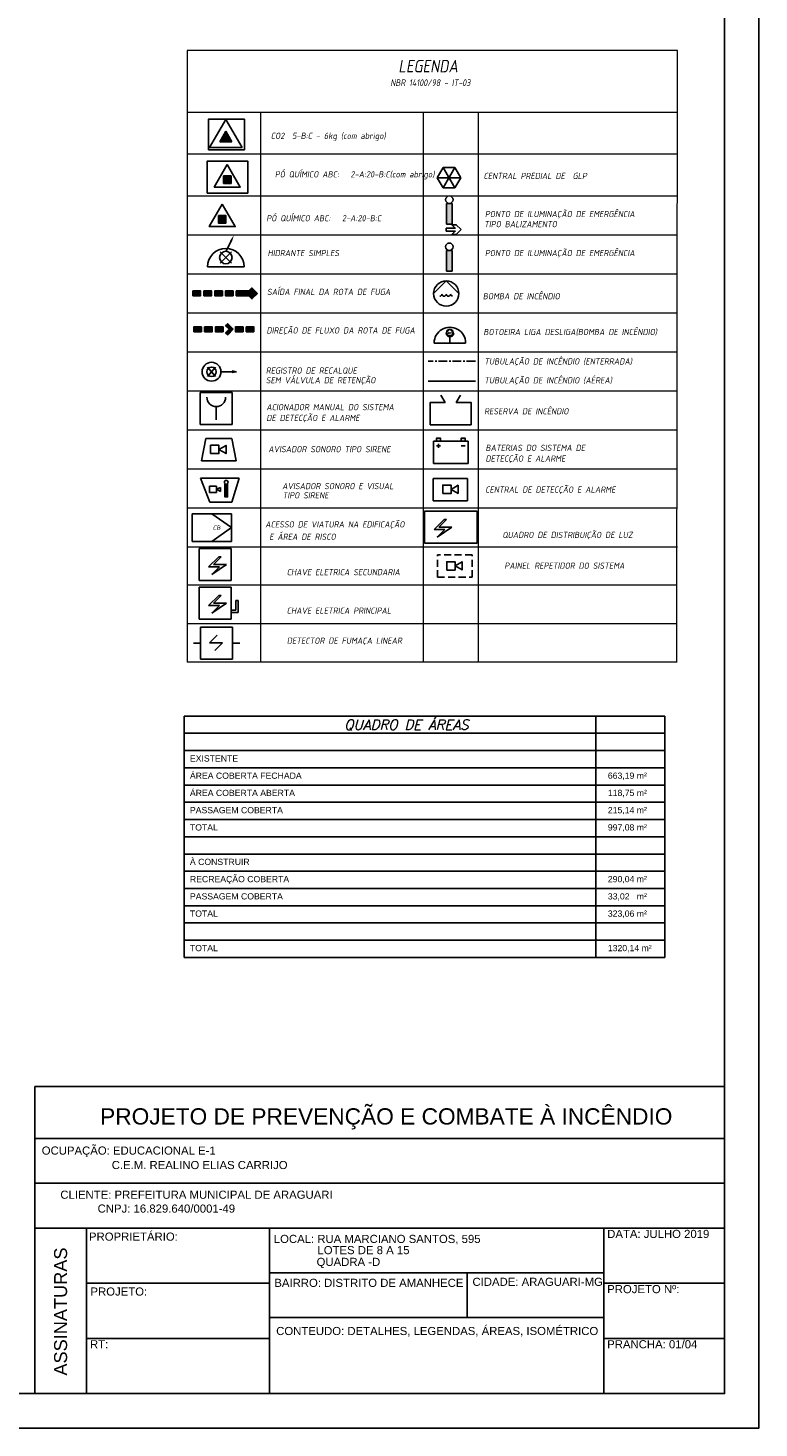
# Model space of a CAD drawing. Header units: inches. Extents: x -33917 to -601, y 26730 to 64098.
# Tile 32 of 80: x -24222 to -22102, y 41056 to 45117. Entities that reach past the tile are written whole.
import ezdxf
from ezdxf.enums import TextEntityAlignment as Align

# ---------------------------------------------------------------- set-up
doc = ezdxf.new("R2010")
doc.units = ezdxf.units.IN
doc.header["$LTSCALE"] = 0.8
doc.header["$MEASUREMENT"] = 0
doc.linetypes.add('CENTER', pattern=[50.8, 31.75, -6.35, 6.35, -6.35])
doc.linetypes.add('DASHEDX2', pattern=[38.1, 25.4, -12.7])
for name, color, linetype in [('3d', 7, 'Continuous'), ('cota', 54, 'Continuous'), ('GESSO', 7, 'Continuous'), ('Incêndio_símbolos', 240, 'Continuous'), ('PORTAS', 1, 'Continuous'), ('texto', 7, 'Continuous')]:
    doc.layers.add(name, color=color, linetype=linetype)
doc.layers.add('Cotas', color=11, linetype='Continuous', lineweight=18)
doc.styles.add('ISOCP', font='isocp.shx', dxfattribs={"oblique": 10})
doc.styles.add('style1', font='italic.shx')
doc.styles.add('STYLE2', font='arial.ttf')
doc.styles.add('Swis721Nto', font='swissel.ttf')

# ---------------------------------------------------------------- blocks, each defined once
blk = doc.blocks.new('CO2')
blk.add_hatch(color=256).paths.add_polyline_path([(0, 0.095), (-0.082, -0.047), (0.082, -0.047)])
for p, q in [((-0.217, -0.125), (0, 0.25)), ((0, 0.25), (0.217, -0.125)), ((-0.082, -0.047), (0, 0.095)), ((0, 0.095), (0.082, -0.047)), ((0.217, -0.125), (-0.217, -0.125)), ((0.082, -0.047), (-0.082, -0.047))]:
    blk.add_line(p, q)

msp = doc.modelspace()

# ---------------------------------------------------------------- hatches: boundary and pattern name
at = {"layer": '3d'}
for points in [[(-23633.338, 44687.646), (-23655.104, 44687.646), (-23655.104, 44665.88), (-23633.338, 44665.88)], [(-23008.893, 44547.78), (-22991.613, 44547.78), (-22991.613, 44607.684), (-23008.893, 44607.684)], [(-23647.963, 44572.736), (-23669.729, 44572.736), (-23669.729, 44550.97), (-23647.963, 44550.97)], [(-23008.893, 44411.349), (-22991.613, 44411.349), (-22991.613, 44471.253), (-23008.893, 44471.253)], [(-23743.666, 44354.102), (-23743.666, 44340.105), (-23721.388, 44340.105), (-23721.388, 44354.102)], [(-23712.173, 44354.102), (-23712.173, 44340.105), (-23689.895, 44340.105), (-23689.895, 44354.102)], [(-23680.68, 44354.102), (-23680.68, 44340.105), (-23658.402, 44340.105), (-23658.402, 44354.102)], [(-23649.598, 44354.102), (-23649.598, 44340.105), (-23627.319, 44340.105), (-23627.319, 44354.102)], [(-23618.105, 44354.102), (-23618.105, 44340.105), (-23568.898, 44340.105), (-23568.898, 44354.102)], [(-23568.898, 44347.103), (-23578.79, 44337.212), (-23572.604, 44331.026), (-23556.527, 44347.103), (-23572.604, 44363.181), (-23578.79, 44356.995)], [(-23639.159, 44243.099), (-23649.051, 44233.208), (-23642.865, 44227.022), (-23626.788, 44243.099), (-23642.865, 44259.177), (-23649.051, 44252.991)], [(-23741.484, 44250.098), (-23741.484, 44236.101), (-23719.205, 44236.101), (-23719.205, 44250.098)], [(-23709.991, 44250.098), (-23709.991, 44236.101), (-23687.713, 44236.101), (-23687.713, 44250.098)], [(-23678.498, 44250.098), (-23678.498, 44236.101), (-23656.22, 44236.101), (-23656.22, 44250.098)], [(-23620.487, 44250.098), (-23620.487, 44236.101), (-23598.209, 44236.101), (-23598.209, 44250.098)], [(-23588.994, 44250.098), (-23588.994, 44236.101), (-23566.716, 44236.101), (-23566.716, 44250.098)], [(-23650.868, 43756.963), (-23643.369, 43756.963), (-23643.369, 43793.654), (-23650.868, 43793.654)]]:
    msp.add_hatch(color=240, dxfattribs=at).paths.add_polyline_path(points)
h = msp.add_hatch(color=240, dxfattribs=at)
h.paths.add_polyline_path([(-22965.884, 43927.058), (-22965.884, 43918.279), (-22953.985, 43918.279), (-22953.985, 43927.058)])
h.paths.add_polyline_path([(-23025.756, 43918.279), (-23025.756, 43927.058), (-23037.655, 43927.058), (-23037.655, 43918.279)])

# ---------------------------------------------------------------- linework, layer by layer
at = {"layer": '3d', "color": 240}
for p, q in [((-23018.108, 44712.262), (-23035.184, 44682.686)), ((-22983.957, 44712.262), (-23018.108, 44712.262)), ((-22983.957, 44653.11), (-23018.108, 44712.262)), ((-22983.957, 44712.262), (-23018.108, 44653.11)), ((-22966.881, 44682.686), (-22983.957, 44712.262)), ((-22966.881, 44682.686), (-23035.184, 44682.686)), ((-23035.184, 44682.686), (-23018.108, 44653.11)), ((-22983.957, 44653.11), (-22966.881, 44682.686)), ((-23018.108, 44653.11), (-22983.957, 44653.11)), ((-22991.613, 44607.684), (-23008.893, 44607.684)), ((-23008.893, 44547.78), (-23008.893, 44607.684)), ((-22991.613, 44547.78), (-22991.613, 44607.684)), ((-22991.613, 44547.78), (-23008.893, 44547.78)), ((-23009.368, 44527.48), (-23009.368, 44536.502)), ((-23632.059, 44467.402), (-23664.708, 44434.753)), ((-23664.708, 44467.402), (-23632.059, 44434.753)), ((-23632.068, 44501.262), (-23646.995, 44469.251)), ((-22991.613, 44471.253), (-23008.893, 44471.253)), ((-23008.893, 44411.349), (-23008.893, 44471.253)), ((-22991.613, 44411.349), (-22991.613, 44471.253)), ((-23009.174, 44383.141), (-23045.686, 44346.628)), ((-23009.174, 44383.141), (-22972.661, 44346.628)), ((-22991.613, 44411.349), (-23008.893, 44411.349)), ((-23568.898, 44340.105), (-23568.898, 44354.102)), ((-22998.682, 44243.425), (-23008.072, 44234.034)), ((-22998.712, 44243.394), (-22998.712, 44243.424)), ((-22998.712, 44203.127), (-22998.712, 44221.157)), ((-22998.682, 44243.425), (-22989.291, 44234.034)), ((-23044.173, 44203.127), (-22953.251, 44203.127)), ((-23677.915, 44133.621), (-23701.916, 44106.208)), ((-23701.916, 44133.621), (-23677.915, 44106.208)), ((-23662.503, 44119.915), (-23617.912, 44119.915)), ((-23617.912, 44119.915), (-23629.918, 44117.488)), ((-23617.912, 44119.915), (-23629.72, 44122.467)), ((-23629.752, 44059.387), (-23722.435, 44059.387)), ((-23722.435, 44059.387), (-23722.435, 43966.705)), ((-23629.752, 43966.705), (-23629.752, 44059.387)), ((-22924.776, 44092.927), (-23061.347, 44092.927)), ((-23676.093, 44018.605), (-23676.093, 43980.123)), ((-23722.435, 43966.705), (-23629.752, 43966.705)), ((-23706.141, 43926.396), (-23718.741, 43861.596)), ((-23631.458, 43926.396), (-23706.141, 43926.396)), ((-23618.858, 43861.596), (-23631.458, 43926.396)), ((-22945.878, 43918.279), (-23045.761, 43918.279)), ((-23045.761, 43853.479), (-23045.761, 43918.279)), ((-23037.655, 43905.183), (-23025.756, 43905.183)), ((-23031.705, 43899.233), (-23031.705, 43911.132)), ((-22965.884, 43905.183), (-22953.985, 43905.183)), ((-22945.878, 43853.479), (-22945.878, 43918.279)), ((-23718.741, 43861.596), (-23618.858, 43861.596)), ((-23045.761, 43853.479), (-22945.878, 43853.479)), ((-23609.372, 43811.171), (-23721.692, 43811.171)), ((-23694.694, 43741.515), (-23721.692, 43811.171)), ((-23631.176, 43741.515), (-23609.372, 43811.171)), ((-23675.5, 43787.912), (-23695.451, 43787.912)), ((-23695.451, 43787.912), (-23695.451, 43769.884)), ((-23675.764, 43779.398), (-23663.858, 43784.591)), ((-23663.858, 43772.983), (-23675.764, 43779.398)), ((-23675.5, 43769.884), (-23675.5, 43787.912)), ((-23663.858, 43784.591), (-23663.858, 43772.983)), ((-22947.098, 43810.641), (-23046.981, 43810.641)), ((-23046.981, 43745.841), (-23046.981, 43810.641)), ((-22947.098, 43745.841), (-22947.098, 43810.641)), ((-23675.5, 43769.884), (-23695.451, 43769.884)), ((-23631.176, 43741.515), (-23694.694, 43741.515)), ((-23046.981, 43745.841), (-22947.098, 43745.841)), ((-23745.654, 43707.98), (-23745.654, 43627.885)), ((-23631.545, 43707.98), (-23745.654, 43707.98)), ((-23631.545, 43627.885), (-23631.545, 43707.98)), ((-22919.208, 43715.408), (-23072.06, 43715.408)), ((-23072.06, 43715.408), (-23072.06, 43622.726)), ((-23044.586, 43662.067), (-23015.367, 43691.286)), ((-23030.586, 43669.067), (-23008.367, 43691.286)), ((-23015.367, 43691.286), (-23008.367, 43691.286)), ((-22919.208, 43622.726), (-22919.208, 43715.408)), ((-23044.586, 43662.067), (-23013.312, 43662.067)), ((-23035.383, 43639.996), (-22993.144, 43669.067)), ((-23035.383, 43639.996), (-23013.164, 43662.215)), ((-23030.586, 43669.067), (-22993.144, 43669.067)), ((-23745.654, 43627.885), (-23631.545, 43627.885)), ((-23072.06, 43622.726), (-22919.208, 43622.726)), ((-23633.157, 43607.064), (-23725.84, 43607.064)), ((-23725.84, 43607.064), (-23725.84, 43514.382)), ((-23698.366, 43553.723), (-23669.147, 43582.942)), ((-23684.366, 43560.723), (-23662.147, 43582.942)), ((-23669.147, 43582.942), (-23662.147, 43582.942)), ((-23633.157, 43514.382), (-23633.157, 43607.064)), ((-23698.366, 43553.723), (-23667.092, 43553.723)), ((-23689.163, 43531.653), (-23646.924, 43560.723)), ((-23689.163, 43531.653), (-23666.944, 43553.872)), ((-23684.366, 43560.723), (-23646.924, 43560.723)), ((-23725.84, 43514.382), (-23633.157, 43514.382)), ((-23633.157, 43495.407), (-23725.84, 43495.407)), ((-23725.84, 43495.407), (-23725.84, 43402.725)), ((-23633.157, 43402.725), (-23633.157, 43495.407)), ((-23698.366, 43442.066), (-23669.147, 43471.285)), ((-23689.163, 43419.995), (-23646.924, 43449.066)), ((-23684.366, 43449.066), (-23662.147, 43471.285)), ((-23684.366, 43449.066), (-23646.924, 43449.066)), ((-23669.147, 43471.285), (-23662.147, 43471.285)), ((-23619.157, 43428.368), (-23619.157, 43456.368)), ((-23619.157, 43456.368), (-23612.157, 43456.368)), ((-23612.157, 43421.368), (-23612.157, 43456.368)), ((-23698.366, 43442.066), (-23667.092, 43442.066)), ((-23689.163, 43419.995), (-23666.944, 43442.214)), ((-23633.157, 43428.368), (-23619.157, 43428.368)), ((-23633.157, 43421.368), (-23612.157, 43421.368)), ((-23725.84, 43402.725), (-23633.157, 43402.725)), ((-23628.935, 43378.933), (-23721.618, 43378.933)), ((-23721.618, 43378.933), (-23721.618, 43286.251)), ((-23628.935, 43286.251), (-23628.935, 43378.933)), ((-23742.618, 43332.592), (-23721.618, 43332.592)), ((-23695.831, 43333.76), (-23673.612, 43355.979)), ((-23695.831, 43333.76), (-23658.388, 43333.76)), ((-23680.607, 43311.541), (-23658.388, 43333.76)), ((-23628.935, 43332.592), (-23607.935, 43332.592)), ((-23721.618, 43286.251), (-23628.935, 43286.251))]:
    msp.add_line(p, q, dxfattribs=at)
at = {"layer": '3d', "color": 240, "linetype": 'CENTER'}
msp.add_line((-22924.776, 44150.909), (-23061.347, 44150.909), dxfattribs=at)
at = {"layer": '3d', "color": 240, "linetype": 'DASHEDX2'}
for p, q in [((-22934.22, 43588.577), (-23034.103, 43588.577)), ((-23034.103, 43523.777), (-23034.103, 43588.577)), ((-22934.22, 43523.777), (-22934.22, 43588.577)), ((-23034.103, 43523.777), (-22934.22, 43523.777))]:
    msp.add_line(p, q, dxfattribs=at)
at = {"layer": '3d', "color": 240}
for points in [[(-23644.221, 44720.762), (-23681.805, 44655.664), (-23606.637, 44655.664)], [(-23655.104, 44687.646), (-23633.338, 44687.646), (-23633.338, 44665.88), (-23655.104, 44665.88)], [(-23658.846, 44605.852), (-23696.43, 44540.755), (-23621.262, 44540.755)], [(-23669.729, 44572.736), (-23647.963, 44572.736), (-23647.963, 44550.97), (-23669.729, 44550.97)], [(-23743.666, 44340.105), (-23743.666, 44354.102), (-23721.388, 44354.102), (-23721.388, 44340.105)], [(-23712.173, 44340.105), (-23712.173, 44354.102), (-23689.895, 44354.102), (-23689.895, 44340.105)], [(-23658.402, 44340.105), (-23680.68, 44340.105), (-23680.68, 44354.102), (-23658.402, 44354.102)], [(-23627.319, 44340.105), (-23649.598, 44340.105), (-23649.598, 44354.102), (-23627.319, 44354.102)], [(-23556.527, 44347.103), (-23572.604, 44363.181), (-23578.79, 44356.995), (-23568.898, 44347.103), (-23578.79, 44337.212), (-23572.604, 44331.026)], [(-23626.788, 44243.099), (-23642.865, 44259.177), (-23649.051, 44252.991), (-23639.159, 44243.099), (-23649.051, 44233.208), (-23642.865, 44227.022)], [(-23741.484, 44236.101), (-23719.205, 44236.101), (-23719.205, 44250.098), (-23741.484, 44250.098)], [(-23709.991, 44236.101), (-23687.713, 44236.101), (-23687.713, 44250.098), (-23709.991, 44250.098)], [(-23656.22, 44236.101), (-23678.498, 44236.101), (-23678.498, 44250.098), (-23656.22, 44250.098)], [(-23598.209, 44236.101), (-23620.487, 44236.101), (-23620.487, 44250.098), (-23598.209, 44250.098)], [(-23566.716, 44236.101), (-23588.994, 44236.101), (-23588.994, 44250.098), (-23566.716, 44250.098)], [(-23692.54, 43882.449), (-23668.24, 43882.449), (-23668.24, 43906.749), (-23692.54, 43906.749)], [(-23668.24, 43894.599), (-23647.734, 43882.76), (-23647.734, 43906.438)], [(-23037.655, 43918.279), (-23025.756, 43918.279), (-23025.756, 43927.058), (-23037.655, 43927.058)], [(-22953.985, 43918.279), (-22965.884, 43918.279), (-22965.884, 43927.058), (-22953.985, 43927.058)], [(-23643.369, 43793.654), (-23650.868, 43793.654), (-23650.868, 43756.963), (-23643.369, 43756.963)], [(-23019.442, 43766.694), (-22995.142, 43766.694), (-22995.142, 43790.994), (-23019.442, 43790.994)], [(-22995.142, 43778.844), (-22974.636, 43767.005), (-22974.636, 43790.683)], [(-23007.902, 43544.631), (-22983.602, 43544.631), (-22983.602, 43568.931), (-23007.902, 43568.931)], [(-22983.602, 43556.781), (-22963.096, 43544.942), (-22963.096, 43568.619)]]:
    msp.add_lwpolyline(points, close=True, dxfattribs=at)
for points in [[(-23009.368, 44536.502), (-22982.823, 44536.502), (-22992.702, 44546.327), (-22980.126, 44546.327), (-22965.842, 44531.991)], [(-23009.368, 44527.48), (-22982.823, 44527.48), (-22992.702, 44517.655), (-22980.126, 44517.655), (-22965.842, 44531.991)], [(-23568.898, 44354.102), (-23618.105, 44354.102), (-23618.105, 44340.105), (-23568.898, 44340.105)], [(-23024.628, 44052.122), (-23012.355, 44030.864), (-23055.339, 44030.864), (-23055.339, 43966.064), (-22936.971, 43966.064), (-22936.971, 44030.864), (-22979.955, 44030.864), (-22967.682, 44052.122)]]:
    msp.add_lwpolyline(points, dxfattribs=at)
msp.add_lwpolyline([(-23595.355, 44424.211, 1), (-23701.411, 44424.211)], format="xyb", close=True, dxfattribs=at)
for centre, radius in [((-23000.253, 44618.893), 10.8), ((-23648.383, 44451.077), 18.226), ((-23000.253, 44482.462), 10.8), ((-23009.174, 44346.628), 36.512), ((-23009.174, 44346.628), 36.512), ((-22998.682, 44234.034), 9.39), ((-22998.682, 44234.034), 9.39), ((-23689.915, 44119.915), 27.412), ((-23689.915, 44119.915), 13.706), ((-23647.235, 43799.189), 5.506)]:
    msp.add_circle(centre, radius, dxfattribs=at)
for centre, radius, start, end in [((-23027.925, 44345.23), 6.262, 269.316895, 0), ((-23015.401, 44345.23), 6.262, 180, 0), ((-23002.877, 44345.23), 6.262, 180, 0), ((-22990.354, 44345.23), 6.262, 180, 264.796754), ((-22998.712, 44203.583), 45.463, 359.425358, 180.574642), ((-22998.364, 44232.638), 11.487, 190.795088, 349.204912), ((-23003.504, 44233.675), 1.61, 269.316895, 0), ((-23000.283, 44233.675), 1.61, 180, 0), ((-22997.062, 44233.675), 1.61, 180, 0), ((-22993.842, 44233.675), 1.61, 180, 264.796754), ((-23676.093, 44045.776), 27.171, 180, 0)]:
    msp.add_arc(centre, radius, start, end, dxfattribs=at)
msp.add_solid([(-23630.5, 44496.957), (-23636.373, 44499.695), (-23625.221, 44515.944)], dxfattribs=at)
at = {"layer": 'Cotas'}
for p, q in [((-22338.736, 45052.051), (-23760.988, 45052.051)), ((-23760.988, 45052.051), (-23760.988, 43277.398)), ((-22339.958, 43277.398), (-22338.736, 45052.051)), ((-23761.091, 44872.806), (-22338.943, 44872.806)), ((-23547.449, 44872.806), (-23547.449, 43277.398)), ((-23076.35, 44872.806), (-23076.35, 43277.398)), ((-22916.452, 44872.806), (-22916.452, 43277.398)), ((-23760.988, 44751.451), (-22338.84, 44751.451)), ((-23760.988, 44630.096), (-22338.84, 44630.096)), ((-23760.988, 44630.096), (-23076.35, 44630.096)), ((-23076.35, 44630.096), (-23076.35, 43725.451)), ((-23076.35, 44630.096), (-22338.84, 44630.096)), ((-23760.988, 44517.015), (-23076.35, 44517.015)), ((-23076.35, 44517.015), (-22338.84, 44517.015)), ((-23760.988, 44403.935), (-23076.35, 44403.935)), ((-23076.35, 44403.935), (-22338.84, 44403.935)), ((-23760.988, 44290.854), (-23076.35, 44290.854)), ((-23076.35, 44290.854), (-22338.84, 44290.854)), ((-23760.988, 44177.773), (-23076.35, 44177.773)), ((-23076.35, 44177.773), (-22338.84, 44177.773)), ((-23760.988, 44064.693), (-23076.35, 44064.693)), ((-23076.35, 44064.693), (-22338.84, 44064.693)), ((-23760.988, 43951.612), (-23076.35, 43951.612)), ((-23076.35, 43951.612), (-22338.84, 43951.612)), ((-23760.988, 43838.532), (-23076.35, 43838.532)), ((-23760.988, 43838.532), (-23076.35, 43838.532)), ((-23076.35, 43838.532), (-22338.84, 43838.532)), ((-23076.35, 43838.532), (-22338.84, 43838.532)), ((-23076.35, 43838.532), (-22338.84, 43838.532)), ((-23760.988, 43725.451), (-22338.84, 43725.451)), ((-23760.988, 43725.451), (-23076.35, 43725.451)), ((-23076.35, 43725.451), (-22338.84, 43725.451)), ((-23076.35, 43725.451), (-22338.84, 43725.451)), ((-23760.988, 43612.371), (-23076.35, 43612.371)), ((-23076.35, 43612.371), (-22338.84, 43612.371)), ((-22339.881, 43500.713), (-23760.988, 43500.713)), ((-22339.881, 43389.055), (-23760.988, 43389.055)), ((-22339.881, 43277.398), (-23760.988, 43277.398))]:
    msp.add_line(p, q, dxfattribs=at)
at = {"layer": 'GESSO'}
for p, q in [((-23769.111, 43121.201), (-22375.375, 43121.201)), ((-23769.111, 42421.201), (-23769.111, 43121.201)), ((-22575.375, 43121.201), (-22575.375, 42421.201)), ((-22375.375, 43121.201), (-22375.375, 42421.201)), ((-23769.111, 43071.201), (-22375.375, 43071.201)), ((-23769.111, 43021.201), (-22375.375, 43021.201)), ((-23769.111, 42971.201), (-22375.375, 42971.201)), ((-23769.111, 42921.201), (-22375.375, 42921.201)), ((-23769.111, 42871.201), (-22375.375, 42871.201)), ((-23769.111, 42821.201), (-22375.375, 42821.201)), ((-23769.111, 42771.201), (-22375.375, 42771.201)), ((-23769.111, 42721.201), (-22375.375, 42721.201)), ((-23769.111, 42671.201), (-22375.375, 42671.201)), ((-23769.111, 42621.201), (-22375.375, 42621.201)), ((-23769.111, 42571.201), (-22375.375, 42571.201)), ((-23769.111, 42521.201), (-22375.375, 42521.201)), ((-23769.111, 42471.201), (-22375.375, 42471.201)), ((-23769.111, 42421.201), (-22375.375, 42421.201))]:
    msp.add_line(p, q, dxfattribs=at)
at = {"layer": 'Incêndio_símbolos'}
for points in [[(-23699.01, 44763.596), (-23594.544, 44763.596), (-23594.544, 44852.29), (-23699.01, 44852.29)], [(-23702.338, 44637.925), (-23584.6, 44637.925), (-23584.6, 44731.002), (-23702.338, 44731.002)]]:
    msp.add_lwpolyline(points, close=True, dxfattribs=at)
at = {"layer": 'PORTAS', "color": 240}
for q in [(-23688.599, 43707.98), (-23688.599, 43627.885)]:
    msp.add_line((-23631.545, 43667.933), q, dxfattribs=at)
at = {"layer": 'texto'}
for p, q in [((-22202.108, 42046.48), (-24202.108, 42046.48)), ((-24202.108, 42046.48), (-24202.108, 41156.48)), ((-22202.108, 41896.48), (-24202.108, 41896.48)), ((-22202.108, 41766.48), (-24202.108, 41766.48)), ((-22202.108, 41636.48), (-24202.108, 41636.48)), ((-24052.108, 41636.48), (-24052.108, 41156.48)), ((-23522.108, 41636.48), (-23522.108, 41156.48)), ((-22552.108, 41156.48), (-22552.108, 41636.48)), ((-22552.108, 41506.48), (-23522.108, 41506.48)), ((-22948.203, 41376.48), (-22948.203, 41506.48)), ((-23522.108, 41476.48), (-24052.108, 41476.48)), ((-22202.108, 41476.48), (-22552.108, 41476.48)), ((-22552.108, 41376.48), (-23522.108, 41376.48)), ((-23522.108, 41316.48), (-24052.108, 41316.48)), ((-22202.108, 41316.48), (-22552.108, 41316.48))]:
    msp.add_line(p, q, dxfattribs=at)
for points in [[(-33774.668, 41056.48), (-22102.108, 41056.48), (-22102.108, 49056.48), (-33774.668, 49056.48)], [(-33674.668, 41156.48), (-22202.108, 41156.48), (-22202.108, 48956.48), (-33674.668, 48956.48)]]:
    msp.add_lwpolyline(points, close=True, dxfattribs=at)

# ---------------------------------------------------------------- block references
at = {"layer": 'Incêndio_símbolos', "xscale": 217.5570000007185, "yscale": 217.5570000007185, "zscale": 217.5570000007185}
msp.add_blockref('CO2', (-23648.368, 44797.004), dxfattribs=at)

# ---------------------------------------------------------------- texts
at = {"layer": '3d', "color": 240, "style": 'ISOCP', "oblique": 10, "width": 0.95}
msp.add_text('CB', height=13.5, rotation=357.838063, dxfattribs=at).set_placement((-23685.999, 43674.624), align=Align.TOP_LEFT)
at = {"layer": 'cota', "color": 7, "style": 'STYLE2'}
for s, height, p in [('PROJETO DE PREVENÇÃO E COMBATE À INCÊNDIO', 47.10334, (-24013.015, 41936.669)), ('C.E.M. REALINO ELIAS CARRIJO', 23.55167, (-23979.307, 41807.409)), ('PROPRIETÁRIO:', 23.55167, (-24045.253, 41599.701)), ('DATA: JULHO 2019', 23.55167, (-22542.39, 41607.567)), ('LOCAL: RUA MARCIANO SANTOS, 595', 23.55167, (-23509.251, 41593.1)), ('LOTES DE 8 A 15 ', 23.55167, (-23382.719, 41560.587)), ('QUADRA -D', 23.5517, (-23385.181, 41526.489)), ('PROJETO:', 23.5517, (-24040.959, 41440.416)), ('BAIRRO: DISTRITO DE AMANHECE', 23.55167, (-23507.709, 41465.693)), ('CIDADE: ARAGUARI-MG', 23.55167, (-22933.099, 41468.695)), ('PROJETO Nº:', 23.55167, (-22542.39, 41447.567)), ('CONTEUDO: DETALHES, LEGENDAS, ÁREAS, ISOMÉTRICO', 23.55167, (-23502.38, 41326.029)), ('RT:', 23.5517, (-24042.39, 41287.567)), ('PRANCHA: 01/04', 23.55167, (-22542.39, 41287.567))]:
    msp.add_text(s, height=height, dxfattribs=at).set_placement(p)
msp.add_text('OCUPAÇÃO: EDUCACIONAL E-1', height=23.55167, dxfattribs=at).set_placement((-24182.272, 41842.253), align=Align.BOTTOM_LEFT)
for s, p in [('CLIENTE: PREFEITURA MUNICIPAL DE ARAGUARI', (-23338.684, 41714.292)), ('CNPJ: 16.829.640/0001-49', (-23621.54, 41674.023))]:
    msp.add_text(s, height=23.55167, dxfattribs=at).set_placement(p, align=Align.BOTTOM_RIGHT)
msp.add_text('ASSINATURAS', height=37.68268, rotation=90, dxfattribs=at).set_placement((-24108.759, 41208.458))
at = {"layer": 'GESSO', "style": 'ISOCP', "oblique": 10, "width": 0.95}
for s, height, p in [('LEGENDA', 36, (-23148.028, 44988.151)), ('NBR 14100/98 - IT-03', 19.34239, (-23171.153, 44948.575)), ('PÓ QUÍMICO ABC:   2-A:20-B:C(com abrigo)', 18, (-23506.231, 44683.407)), ('CENTRAL PREDIAL DE  GLP ', 18, (-22900.986, 44678.721)), ('PONTO DE ILUMINAÇÃO DE EMERGÊNCIA', 18, (-22897.01, 44568.259)), ('PÓ QUÍMICO ABC:   2-A:20-B:C', 18, (-23530.96, 44556.146)), ('TIPO BALIZAMENTO', 18, (-22899.225, 44538.934)), ('HIDRANTE SIMPLES', 18, (-23527.272, 44455.112)), ('PONTO DE ILUMINAÇÃO DE EMERGÊNCIA', 18, (-22897.01, 44455.178)), ('SAÍDA FINAL DA ROTA DE FUGA', 18, (-23528.779, 44342.569)), ('BOMBA DE INCÊNDIO', 18, (-22903.099, 44329.862)), ('DIREÇÃO DE FLUXO DA ROTA DE FUGA', 18, (-23530.42, 44230.697)), ('BOTOEIRA LIGA DESLIGA(BOMBA DE INCÊNDIO)', 18, (-22901.35, 44226.172)), ('TUBULAÇÃO DE INCÊNDIO (ENTERRADA)', 18, (-22898.83, 44140.785)), ('SEM VÁLVULA DE RETENÇÃO', 18, (-23532.359, 44086.332)), ('REGISTRO DE RECALQUE', 18, (-23532.359, 44114.286)), ('TUBULAÇÃO DE INCÊNDIO (AÉREA)', 18, (-22898.83, 44085.913)), ('ACIONADOR MANUAL DO SISTEMA', 18, (-23530.867, 44008.199)), ('RESERVA DE INCÊNDIO', 18, (-22899.212, 43996.103)), ('DE DETECÇÃO E ALARME', 18, (-23530.867, 43976.862)), ('AVISADOR SONORO TIPO SIRENE', 18, (-23525.144, 43886.288)), ('BATERIAS DO SISTEMA DE', 18, (-22895.282, 43890.128)), ('DETECÇÃO E ALARME', 18, (-22895.282, 43859.039)), ('CENTRAL DE DETECÇÃO E ALARME', 18, (-22896.082, 43769.077)), ('QUADRO DE DISTRIBUIÇÃO DE LUZ', 18, (-22846.229, 43637.62)), ('CHAVE ELETRICA SECUNDARIA', 18, (-23471.778, 43529.659)), ('PAINEL REPETIDOR DO SISTEMA', 18, (-22840.506, 43548.47)), ('CHAVE ELETRICA PRINCIPAL', 18, (-23471.778, 43418.002)), ('DETECTOR DE FUMAÇA LINEAR', 18, (-23471.475, 43330.93))]:
    msp.add_text(s, height=height, dxfattribs=at).set_placement(p)
for s, p in [('AVISADOR SONORO E VISUAL', (-23484.894, 43797.186)), ('TIPO SIRENE', (-23483.733, 43770.418)), ('ACESSO DE VIATURA NA EDIFICAÇÃO ', (-23534.045, 43686.142)), (' E ÁREA DE RISCO', (-23533.369, 43650.322))]:
    msp.add_text(s, height=18, dxfattribs=at).set_placement(p, align=Align.TOP_LEFT)
at = {"layer": 'GESSO'}
for s, height, style, p in [('QUADRO DE ÁREAS', 28.6416, 'style1', (-23305.078, 43081.666)), ('EXISTENTE', 18, 'Swis721Nto', (-23752.528, 42989.396)), ('ÁREA COBERTA FECHADA', 18, 'Swis721Nto', (-23752.528, 42939.396)), ('663,19 m²', 18, 'Swis721Nto', (-22540.458, 42939.396)), ('ÁREA COBERTA ABERTA', 18, 'Swis721Nto', (-23752.528, 42889.396)), ('118,75 m²', 18, 'Swis721Nto', (-22540.458, 42889.396)), ('PASSAGEM COBERTA', 18, 'Swis721Nto', (-23752.528, 42839.396)), ('215,14 m²', 18, 'Swis721Nto', (-22540.458, 42839.396)), ('TOTAL', 18, 'Swis721Nto', (-23752.528, 42789.396)), ('997,08 m²', 18, 'Swis721Nto', (-22540.458, 42789.396)), ('À CONSTRUIR', 18, 'Swis721Nto', (-23752.528, 42689.396)), ('RECREAÇÃO COBERTA', 18, 'Swis721Nto', (-23752.528, 42639.396)), ('290,04 m²', 18, 'Swis721Nto', (-22540.458, 42639.396)), ('PASSAGEM COBERTA', 18, 'Swis721Nto', (-23752.528, 42589.396)), ('33,02   m²', 18, 'Swis721Nto', (-22540.458, 42589.396)), ('TOTAL', 18, 'Swis721Nto', (-23752.528, 42539.396)), ('323,06 m²', 18, 'Swis721Nto', (-22540.458, 42539.396)), ('TOTAL', 18, 'Swis721Nto', (-23752.528, 42439.396)), ('1320,14 m²', 18, 'Swis721Nto', (-22540.458, 42439.396))]:
    msp.add_text(s, height=height, dxfattribs=dict(at, style=style)).set_placement(p)
at = {"layer": 'GESSO', "insert": (-23351.136, 44801.39), "char_height": 18, "width": 1754.81213, "attachment_point": 5, "style": 'ISOCP'}
msp.add_mtext('CO2  5-B:C - 6kg (com abrigo)', dxfattribs=at)

doc.saveas('drawing.dxf')
